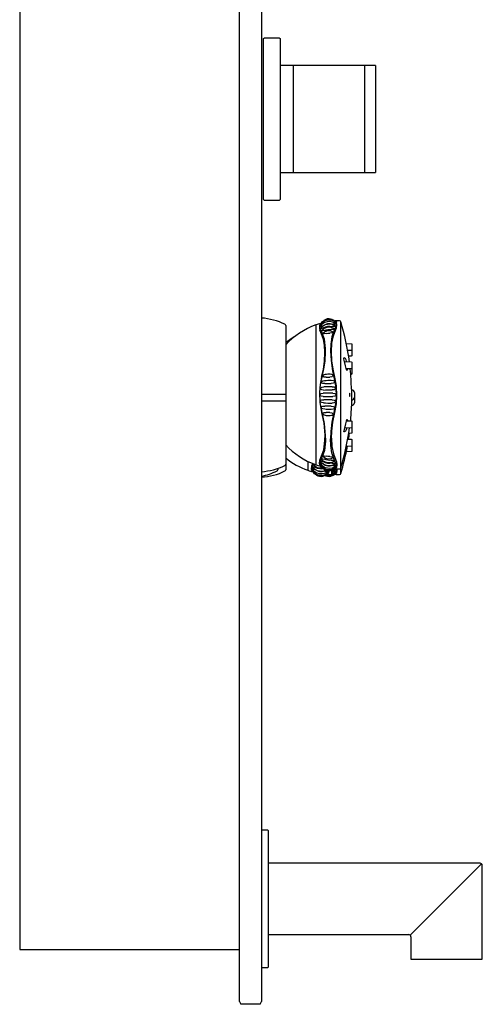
# Model space of a CAD drawing. Header units: millimetres. Extents: x 0 to 0.5, y -0.02 to 1.32.
# Tile 1 of 3: x 0 to 0.17, y -0.02 to 0.34. Entities that reach past the tile are written whole.
import ezdxf

# ---------------------------------------------------------------- set-up
doc = ezdxf.new("R2010")
doc.units = ezdxf.units.MM
doc.header["$LTSCALE"] = 0.6
doc.layers.add('BLOCKS', color=3, linetype='Continuous')

msp = doc.modelspace()

# ---------------------------------------------------------------- linework, layer by layer
at = {"layer": 'BLOCKS'}
for p, q in [((0.07999999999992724, -0.01499999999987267), (0.07999999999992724, 1.315000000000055)), ((0.08799999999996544, 1.315000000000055), (0.08799999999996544, -0.01499999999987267)), ((0, 1.300000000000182), (0, 0)), ((0.0887818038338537, 0.3317999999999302), (0.0889818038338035, 0.3320000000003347)), ((0.0887818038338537, 0.273200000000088), (0.0887818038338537, 0.3317999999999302)), ((0.09458180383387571, 0.3320000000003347), (0.0889818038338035, 0.3320000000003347)), ((0.09458180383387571, 0.3320000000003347), (0.0947818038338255, 0.3317999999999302)), ((0.0947818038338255, 0.3317999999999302), (0.0947818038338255, 0.3017451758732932)), ((0.09952058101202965, 0.3220000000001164), (0.0947818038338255, 0.3220000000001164)), ((0.09952058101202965, 0.3200999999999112), (0.09939356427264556, 0.3200999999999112)), ((0.1255205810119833, 0.3220000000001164), (0.09952058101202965, 0.3220000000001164)), ((0.09952058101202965, 0.3220000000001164), (0.09952058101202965, 0.2830000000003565)), ((0.1295205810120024, 0.3220000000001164), (0.1255205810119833, 0.3220000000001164)), ((0.1255205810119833, 0.3220000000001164), (0.1255205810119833, 0.2830000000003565)), ((0.1295205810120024, 0.3220000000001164), (0.1295205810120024, 0.2830000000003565)), ((0.0947818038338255, 0.3017451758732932), (0.0947818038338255, 0.273200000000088)), ((0.0947818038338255, 0.2830000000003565), (0.09952058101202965, 0.2830000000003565)), ((0.09952058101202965, 0.2830000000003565), (0.1255205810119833, 0.2830000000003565)), ((0.1255205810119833, 0.2830000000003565), (0.1295205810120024, 0.2830000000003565)), ((0.0887818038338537, 0.273200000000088), (0.0889818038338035, 0.2730000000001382)), ((0.0889818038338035, 0.2730000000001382), (0.09458180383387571, 0.2730000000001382)), ((0.09458180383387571, 0.2730000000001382), (0.0947818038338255, 0.273200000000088)), ((0.09686414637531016, 0.2272757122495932), (0.09686414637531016, 0.1767646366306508)), ((0.1078089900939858, 0.2274760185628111), (0.1078089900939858, 0.2020201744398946)), ((0.1150224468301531, 0.2267360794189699), (0.114403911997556, 0.2252276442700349)), ((0.1146898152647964, 0.2248719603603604), (0.1153001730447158, 0.2264528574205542)), ((0.1147403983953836, 0.2289727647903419), (0.1150224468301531, 0.2287644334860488)), ((0.1169171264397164, 0.1733595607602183), (0.1169171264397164, 0.2286606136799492)), ((0.1188979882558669, 0.2207890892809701), (0.1207777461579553, 0.2206459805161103)), ((0.1206527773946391, 0.2181388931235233), (0.1193981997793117, 0.2181685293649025)), ((0.1206527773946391, 0.2161187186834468), (0.1197322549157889, 0.2161404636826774)), ((0.1182189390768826, 0.2141559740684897), (0.1207539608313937, 0.2140113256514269)), ((0.1187880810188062, 0.2146743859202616), (0.1187879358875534, 0.2146742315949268)), ((0.114403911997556, 0.2084820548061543), (0.1150224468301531, 0.2053021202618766)), ((0.1153001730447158, 0.2053040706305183), (0.1146898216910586, 0.2084858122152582)), ((0.1206766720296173, 0.211502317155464), (0.1188570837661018, 0.2115106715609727)), ((0.1206766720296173, 0.2094821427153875), (0.1205094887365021, 0.2094829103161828)), ((0.1078089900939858, 0.2020201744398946), (0.1078089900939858, 0.1765643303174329)), ((0.120786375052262, 0.2040723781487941), (0.120786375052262, 0.2020201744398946)), ((0.120786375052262, 0.2020201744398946), (0.120786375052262, 0.1999679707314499)), ((0.1207863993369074, 0.2040701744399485), (0.1207863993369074, 0.1999701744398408)), ((0.1219402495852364, 0.2029201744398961), (0.1219402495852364, 0.2011201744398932)), ((0.1219402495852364, 0.2009000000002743), (0.1219402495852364, 0.1991000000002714)), ((0.1150224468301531, 0.1987382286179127), (0.114403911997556, 0.1955582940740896)), ((0.1146898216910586, 0.1955545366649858), (0.1153001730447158, 0.198736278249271)), ((0.120786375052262, 0.2001429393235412), (0.120786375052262, 0.1979477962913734)), ((0.1207863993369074, 0.1999701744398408), (0.1207863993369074, 0.197950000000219)), ((0.1188570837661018, 0.1925296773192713), (0.1206766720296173, 0.19253803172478)), ((0.1207539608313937, 0.1900290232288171), (0.1182189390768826, 0.1898843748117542)), ((0.1187880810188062, 0.1893659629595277), (0.1187879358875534, 0.1893661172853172)), ((0.1207539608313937, 0.1880088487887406), (0.1197400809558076, 0.1879509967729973)), ((0.1131835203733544, 0.1860591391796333), (0.1131835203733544, 0.1859642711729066)), ((0.1193981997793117, 0.1858718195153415), (0.1206527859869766, 0.1859014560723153)), ((0.09686414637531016, 0.1767646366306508), (0.09686414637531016, 0.1747444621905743)), ((0.1049057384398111, 0.1777856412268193), (0.1049057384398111, 0.1745441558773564)), ((0.1150224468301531, 0.1773042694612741), (0.114403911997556, 0.1788127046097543)), ((0.1146898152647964, 0.1791683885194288), (0.1153001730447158, 0.1775874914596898)), ((0.09396089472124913, 0.1752422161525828), (0.09396089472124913, 0.1747444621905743)), ((0.1110912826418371, 0.1742478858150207), (0.1110913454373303, 0.1742478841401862)), ((0.1115558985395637, 0.1728396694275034), (0.1115153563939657, 0.1728506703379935)), ((0.1115558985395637, 0.1728396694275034), (0.1121191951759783, 0.1732557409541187)), ((0.1125511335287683, 0.1742280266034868), (0.1123969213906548, 0.1735377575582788)), ((0.1135277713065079, 0.1743049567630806), (0.1135277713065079, 0.1730026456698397)), ((0.1140138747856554, 0.1733595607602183), (0.1140138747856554, 0.1746428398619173)), ((0.1146225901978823, 0.1749805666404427), (0.1150224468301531, 0.1752759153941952)), ((0.09030695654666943, 0.04341161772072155), (0.08799999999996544, 0.04341161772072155)), ((0.09040695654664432, 0.04331161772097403), (0.09030695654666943, 0.04341161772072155)), ((0.09040695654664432, 0.04331161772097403), (0.09040695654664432, 0.01841161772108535)), ((0.1676067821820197, 0.03141161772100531), (0.09040695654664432, 0.03141161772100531)), ((0.1681726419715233, 0.03117730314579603), (0.1421746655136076, 0.00517527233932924)), ((0.1684069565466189, -0.003588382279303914), (0.1684069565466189, 0.03061144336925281)), ((0.09040695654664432, 0.01841161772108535), (0.09040695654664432, -0.006488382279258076)), ((0.09040695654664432, 0.005411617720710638), (0.1416067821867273, 0.005411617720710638)), ((0.1424069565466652, 0.004611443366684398), (0.1424069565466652, -0.003588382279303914)), ((0, 0), (0.07999999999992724, 0)), ((0.08799999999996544, -0.0065883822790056), (0.09030695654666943, -0.0065883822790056)), ((0.09040695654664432, -0.006488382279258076), (0.09030695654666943, -0.0065883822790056)), ((0.1424069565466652, -0.003588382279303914), (0.1684069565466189, -0.003588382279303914)), ((0.07999999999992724, -0.01899999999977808), (0.07999999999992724, -0.01499999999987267)), ((0.08799999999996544, -0.01499999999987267), (0.08799999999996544, -0.01899999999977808)), ((0.07999999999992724, -0.01899999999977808), (0.08049999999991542, -0.01999999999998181)), ((0.08749999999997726, -0.01999999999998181), (0.08049999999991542, -0.01999999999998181)), ((0.08749999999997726, -0.01999999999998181), (0.08799999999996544, -0.01899999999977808))]:
    msp.add_line(p, q, dxfattribs=at)
at = {"layer": 'BLOCKS', "flags": 128}
for points in [[(0.1099767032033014, 0.2283888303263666), (0.1102614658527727, 0.2287334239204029), (0.1107978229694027, 0.2291623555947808), (0.1114109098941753, 0.2294736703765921), (0.1120747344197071, 0.2296552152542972), (0.1127619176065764, 0.2296980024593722), (0.1134435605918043, 0.2296018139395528), (0.1140910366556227, 0.229369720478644), (0.1147403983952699, 0.2289727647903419)], [(0.1108942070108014, 0.2292112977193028), (0.1111078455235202, 0.2293916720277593), (0.1115806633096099, 0.229641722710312), (0.1120958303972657, 0.229786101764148), (0.1126300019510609, 0.2298168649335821), (0.1131585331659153, 0.2297339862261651), (0.1136573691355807, 0.2295403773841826), (0.1137074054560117, 0.2295072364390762)], [(0.1101176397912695, 0.2245337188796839), (0.1094442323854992, 0.2260196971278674), (0.1093069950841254, 0.2272709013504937), (0.1095623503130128, 0.2279858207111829), (0.1099767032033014, 0.2283888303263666)], [(0.1104178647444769, 0.2272001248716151), (0.1097650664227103, 0.2270100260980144), (0.1094808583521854, 0.2269553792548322), (0.1093732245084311, 0.2269579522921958), (0.1093463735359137, 0.226971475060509), (0.1093374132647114, 0.2269933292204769), (0.1093421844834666, 0.227008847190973), (0.1098308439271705, 0.2276350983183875), (0.1104736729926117, 0.228164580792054), (0.1112209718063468, 0.2285482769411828), (0.112037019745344, 0.2287694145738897), (0.1128834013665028, 0.2288155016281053), (0.113719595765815, 0.2286867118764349), (0.1145060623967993, 0.2283879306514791), (0.1151767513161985, 0.2279520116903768)], [(0.1106577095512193, 0.2264072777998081), (0.1099602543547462, 0.2262285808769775), (0.1096513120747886, 0.2261867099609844), (0.1095304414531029, 0.2262013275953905), (0.1095004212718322, 0.2262221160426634), (0.1094905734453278, 0.2262521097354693), (0.1094995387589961, 0.2262848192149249), (0.1099780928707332, 0.2268381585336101), (0.1105914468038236, 0.2273038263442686), (0.111295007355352, 0.2276417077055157), (0.1120576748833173, 0.2278382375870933), (0.1128469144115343, 0.2278835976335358), (0.1136283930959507, 0.2277778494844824), (0.1143682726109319, 0.2275246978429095), (0.114997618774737, 0.227156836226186)], [(0.1099525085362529, 0.2277353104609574), (0.1096513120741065, 0.2276608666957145), (0.109530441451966, 0.2276478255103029), (0.1095004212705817, 0.2276543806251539), (0.1094905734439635, 0.2276698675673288), (0.1094929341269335, 0.2276752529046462)], [(0.1094929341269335, 0.2276752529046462), (0.1099691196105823, 0.2282573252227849), (0.1105837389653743, 0.2287503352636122), (0.1112893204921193, 0.2291080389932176), (0.1120548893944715, 0.2293160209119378), (0.1128477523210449, 0.2293636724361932), (0.1136332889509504, 0.2292508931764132), (0.1143775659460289, 0.2289814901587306), (0.1151437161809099, 0.2285082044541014)], [(0.1110459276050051, 0.2254544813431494), (0.1103274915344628, 0.2253064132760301), (0.1100089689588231, 0.2252892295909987), (0.1098844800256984, 0.2253211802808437), (0.1098533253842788, 0.2253501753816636), (0.1098427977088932, 0.2253880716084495), (0.1098540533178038, 0.2254377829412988), (0.1107171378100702, 0.2262261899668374), (0.1119226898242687, 0.226697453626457), (0.1126069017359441, 0.2267650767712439), (0.1133118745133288, 0.2267022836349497), (0.1140049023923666, 0.2265003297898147), (0.114611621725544, 0.2261766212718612)], [(0.1100604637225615, 0.2284989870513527), (0.1100428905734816, 0.2284871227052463), (0.1100108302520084, 0.2284596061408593), (0.1099832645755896, 0.2284274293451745), (0.1099607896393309, 0.228391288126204), (0.1099481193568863, 0.2283634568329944)], [(0.1104178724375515, 0.2272001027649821), (0.1112090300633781, 0.2277072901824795), (0.1121212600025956, 0.2279796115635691), (0.1130737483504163, 0.2280048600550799), (0.1139947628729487, 0.2277722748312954)], [(0.110657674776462, 0.2264073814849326), (0.1113598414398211, 0.2267911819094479), (0.112139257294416, 0.227002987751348), (0.1129516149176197, 0.2270363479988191), (0.1137480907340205, 0.2268841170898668)], [(0.114611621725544, 0.2261766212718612), (0.1146400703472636, 0.2261425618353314), (0.1146515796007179, 0.2260999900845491), (0.114640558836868, 0.2260578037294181), (0.1146069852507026, 0.2260182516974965), (0.114472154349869, 0.2259464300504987), (0.1141264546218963, 0.2258645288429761), (0.1133574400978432, 0.2257946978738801)], [(0.114997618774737, 0.227156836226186), (0.1150129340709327, 0.2271410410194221), (0.115023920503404, 0.2271058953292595), (0.1150125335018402, 0.227071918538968), (0.1149788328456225, 0.2270407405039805), (0.1148444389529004, 0.2269861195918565), (0.1145046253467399, 0.2269280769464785), (0.1137480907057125, 0.2268841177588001)], [(0.1151767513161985, 0.2279520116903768), (0.1151857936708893, 0.2279274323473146), (0.1151757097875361, 0.2279018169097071), (0.1151456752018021, 0.2278786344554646), (0.1150257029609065, 0.227839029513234), (0.1147096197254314, 0.2277980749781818), (0.1139947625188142, 0.2277722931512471)], [(0.1150224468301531, 0.2287644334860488), (0.1150770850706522, 0.2287571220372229), (0.115129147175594, 0.2287399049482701), (0.1151768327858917, 0.2287133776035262), (0.1152184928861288, 0.2286784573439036), (0.1152526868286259, 0.2286363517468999), (0.1152782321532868, 0.2285885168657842), (0.1152942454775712, 0.2285366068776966), (0.1153001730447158, 0.2284824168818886)], [(0.1150224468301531, 0.2287644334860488), (0.1151422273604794, 0.2285191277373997), (0.1152343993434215, 0.2278428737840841), (0.1150930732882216, 0.2269794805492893), (0.1150224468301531, 0.2267360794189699)], [(0.1153001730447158, 0.2264528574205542), (0.1155066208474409, 0.2275583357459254), (0.1153001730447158, 0.2284824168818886)], [(0.1099281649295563, 0.224079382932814), (0.1092838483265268, 0.2255860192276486)], [(0.1099281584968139, 0.2084858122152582), (0.1105610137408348, 0.2114296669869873), (0.1109343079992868, 0.2141968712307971), (0.1111047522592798, 0.2176000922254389), (0.1109911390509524, 0.2199698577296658), (0.1106371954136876, 0.2221421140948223), (0.1099281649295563, 0.224079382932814)], [(0.1113378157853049, 0.2178514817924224), (0.1113195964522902, 0.2188602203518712), (0.1109223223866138, 0.2223333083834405), (0.1101176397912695, 0.2245337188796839)], [(0.1115456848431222, 0.2243236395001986), (0.110842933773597, 0.2242223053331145), (0.1106710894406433, 0.2242224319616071), (0.1105364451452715, 0.2242429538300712), (0.1104246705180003, 0.2242968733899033), (0.1103967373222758, 0.2243346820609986), (0.1103873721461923, 0.2243798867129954), (0.110400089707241, 0.2244490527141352), (0.1109784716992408, 0.2250046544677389), (0.1118522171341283, 0.2253845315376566), (0.1123821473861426, 0.2254581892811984), (0.1129497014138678, 0.225426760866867), (0.11352364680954, 0.2252733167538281), (0.1140068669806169, 0.2250163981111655)], [(0.1110459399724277, 0.2254544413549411), (0.1115798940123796, 0.2257019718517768), (0.1121612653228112, 0.2258437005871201), (0.1127613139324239, 0.2258756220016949), (0.1133574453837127, 0.2257946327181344)], [(0.1115457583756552, 0.2243233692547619), (0.1121846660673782, 0.2245137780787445), (0.1128638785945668, 0.2245062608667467)], [(0.1140068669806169, 0.2250163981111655), (0.1140430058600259, 0.2249917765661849), (0.114072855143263, 0.2249464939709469), (0.114082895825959, 0.2248982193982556), (0.1140731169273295, 0.2248494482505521), (0.114043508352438, 0.2248027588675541), (0.11392481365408, 0.2247152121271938), (0.1137817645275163, 0.2246550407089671), (0.1135999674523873, 0.2246051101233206), (0.1128638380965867, 0.2245065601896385), (0.1128638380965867, 0.2245065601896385)], [(0.114403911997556, 0.2252276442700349), (0.1136743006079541, 0.2231181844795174), (0.1132769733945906, 0.2205113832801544), (0.1131815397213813, 0.2180244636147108), (0.1133407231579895, 0.2145481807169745), (0.1138837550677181, 0.210761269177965), (0.114403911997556, 0.2084820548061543)], [(0.1135090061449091, 0.2177713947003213), (0.1136625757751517, 0.2208005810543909), (0.1141829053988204, 0.2234989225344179), (0.1146898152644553, 0.2248719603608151)], [(0.1209070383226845, 0.2190121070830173), (0.1208923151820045, 0.2187562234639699), (0.1208738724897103, 0.2184824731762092), (0.1208591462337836, 0.2183256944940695), (0.1208548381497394, 0.2183012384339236), (0.1208499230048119, 0.2182823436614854), (0.1208400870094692, 0.2182564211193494), (0.120817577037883, 0.2182186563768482), (0.1207771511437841, 0.2181784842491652), (0.1207175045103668, 0.2181480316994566), (0.1206457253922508, 0.2181391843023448)], [(0.1207725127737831, 0.2206463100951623), (0.1208438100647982, 0.2206293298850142), (0.1208937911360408, 0.2205975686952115), (0.1209267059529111, 0.2205610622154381), (0.1209465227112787, 0.2205256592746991), (0.1209562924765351, 0.2204978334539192), (0.12095718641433, 0.2204938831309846)], [(0.12095718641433, 0.2204938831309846), (0.1209603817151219, 0.2204797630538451), (0.1209625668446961, 0.2204650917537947), (0.1209641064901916, 0.2204473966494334), (0.1209652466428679, 0.2203997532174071), (0.1209611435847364, 0.2201938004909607), (0.1209503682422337, 0.2198979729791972), (0.1209333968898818, 0.219516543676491), (0.1209130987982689, 0.2191174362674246), (0.1209070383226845, 0.2190121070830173)], [(0.1101176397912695, 0.2084796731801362), (0.110147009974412, 0.2085928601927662), (0.1107670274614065, 0.211453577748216), (0.1111574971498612, 0.2143005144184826), (0.1113378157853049, 0.2178514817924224)], [(0.1146898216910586, 0.2084858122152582), (0.1141865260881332, 0.2107220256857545), (0.1136707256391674, 0.2143328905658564), (0.1135089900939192, 0.21780603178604)], [(0.1188262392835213, 0.2147938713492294), (0.1185703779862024, 0.2152566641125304), (0.118119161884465, 0.2155447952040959), (0.118014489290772, 0.2154761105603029), (0.1179966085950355, 0.2154258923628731), (0.1179932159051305, 0.2153902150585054), (0.1179930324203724, 0.2153791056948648)], [(0.1188262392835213, 0.2115962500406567), (0.1185703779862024, 0.2125627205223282), (0.118119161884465, 0.2146083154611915), (0.118014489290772, 0.2151808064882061), (0.1179966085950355, 0.2153154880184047), (0.1179932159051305, 0.2153671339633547), (0.1179930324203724, 0.2153791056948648)], [(0.1209070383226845, 0.2169919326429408), (0.1208923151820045, 0.2167360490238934), (0.1208738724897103, 0.2164622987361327), (0.1208591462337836, 0.2163055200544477), (0.1208548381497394, 0.2162810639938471), (0.1208499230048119, 0.2162621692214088), (0.1208400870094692, 0.2162362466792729), (0.120817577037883, 0.2161984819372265), (0.1207771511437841, 0.2161583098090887), (0.1207175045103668, 0.2161278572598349), (0.1206457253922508, 0.216119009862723)], [(0.1208808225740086, 0.2185856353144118), (0.1208937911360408, 0.218577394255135), (0.1209267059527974, 0.2185408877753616), (0.1209465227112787, 0.2185054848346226), (0.1209562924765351, 0.2184776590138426), (0.12095718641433, 0.2184737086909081)], [(0.12095718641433, 0.2184737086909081), (0.1209603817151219, 0.2184595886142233), (0.1209625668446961, 0.2184449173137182), (0.1209641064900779, 0.2184272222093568), (0.1209652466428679, 0.2183795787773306), (0.1209611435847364, 0.2181736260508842), (0.1209503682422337, 0.2178777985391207), (0.1209333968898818, 0.2174963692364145), (0.1209130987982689, 0.2170972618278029), (0.1209070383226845, 0.2169919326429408)], [(0.1190303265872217, 0.2141096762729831), (0.1189780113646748, 0.2143441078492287), (0.1188262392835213, 0.2147938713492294)], [(0.1209639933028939, 0.2132223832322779), (0.1209638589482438, 0.2131688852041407), (0.120955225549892, 0.212770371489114), (0.1209400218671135, 0.2123718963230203), (0.1209203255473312, 0.2120267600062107), (0.120898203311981, 0.2117781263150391), (0.1208846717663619, 0.2116904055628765), (0.1208711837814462, 0.2116416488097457), (0.1208531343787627, 0.2116033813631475), (0.1208235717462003, 0.2115645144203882), (0.1207720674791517, 0.2115257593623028), (0.1207027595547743, 0.211503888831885), (0.1206764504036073, 0.2115055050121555)], [(0.1207532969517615, 0.2140086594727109), (0.1207728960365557, 0.214009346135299), (0.1208405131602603, 0.2139862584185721), (0.1208858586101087, 0.213952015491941), (0.1209148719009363, 0.2139154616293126), (0.1209313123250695, 0.213883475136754), (0.120940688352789, 0.2138562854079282), (0.1209478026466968, 0.2138245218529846), (0.1209567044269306, 0.2137439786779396), (0.1209646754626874, 0.2134940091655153), (0.1209639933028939, 0.2132223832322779)], [(0.1209092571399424, 0.2119023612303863), (0.1209148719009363, 0.2118952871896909), (0.1209313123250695, 0.2118633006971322), (0.120940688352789, 0.2118361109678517), (0.1209478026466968, 0.2118043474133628), (0.1209567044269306, 0.2117238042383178), (0.1209646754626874, 0.2114738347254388), (0.1209639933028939, 0.2112022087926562)], [(0.1099281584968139, 0.2084858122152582), (0.1093863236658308, 0.2058021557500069), (0.1091282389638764, 0.2030190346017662), (0.1092520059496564, 0.199300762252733), (0.1099281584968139, 0.1955545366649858)], [(0.1101176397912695, 0.1955606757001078), (0.1094442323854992, 0.1991955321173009), (0.1093069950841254, 0.2030179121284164), (0.1095623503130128, 0.2057565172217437), (0.1101176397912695, 0.2084796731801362)], [(0.1115456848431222, 0.2084335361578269), (0.110842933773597, 0.208473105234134), (0.1106710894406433, 0.2085343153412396), (0.1105364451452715, 0.2086204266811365), (0.1104246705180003, 0.2087586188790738), (0.1103967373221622, 0.2088364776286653), (0.1103873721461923, 0.208920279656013), (0.1103965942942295, 0.209005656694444), (0.1104244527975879, 0.2090881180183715), (0.1105362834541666, 0.2092443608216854), (0.110671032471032, 0.2093515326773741), (0.1108428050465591, 0.2094384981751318), (0.110865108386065, 0.2094426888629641)], [(0.1108649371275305, 0.2094438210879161), (0.1109054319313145, 0.2094583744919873), (0.1112729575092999, 0.2095445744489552), (0.1116940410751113, 0.2096069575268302), (0.1121468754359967, 0.2096432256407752), (0.1126133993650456, 0.2096519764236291), (0.1130751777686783, 0.2096333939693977), (0.1135537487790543, 0.2095835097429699), (0.1137806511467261, 0.2094932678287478), (0.1139238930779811, 0.2093967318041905), (0.1140430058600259, 0.2092482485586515), (0.1140728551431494, 0.209166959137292), (0.114082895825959, 0.2090810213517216), (0.1140731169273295, 0.20899483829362), (0.114043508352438, 0.2089130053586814), (0.11392481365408, 0.2087622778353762), (0.1137817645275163, 0.2086625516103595), (0.1135999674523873, 0.2085852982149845), (0.1128638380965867, 0.208486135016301), (0.1128638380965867, 0.208486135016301)], [(0.1115457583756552, 0.20843345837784), (0.1121846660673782, 0.2084882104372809), (0.1128638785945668, 0.2084860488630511)], [(0.1191060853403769, 0.2110061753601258), (0.1189780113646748, 0.2111751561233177), (0.1188262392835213, 0.2115962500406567)], [(0.1191060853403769, 0.2110061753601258), (0.1192087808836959, 0.2110429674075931), (0.1192927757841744, 0.2113227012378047)], [(0.1192927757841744, 0.2113227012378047), (0.119304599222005, 0.2114143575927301), (0.1193098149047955, 0.2115085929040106)], [(0.1209639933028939, 0.2112022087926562), (0.1209638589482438, 0.2111487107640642), (0.120955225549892, 0.2107501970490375), (0.1209400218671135, 0.2103517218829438), (0.1209203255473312, 0.2100065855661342), (0.120898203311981, 0.2097579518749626), (0.1208846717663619, 0.2096702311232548), (0.1208711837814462, 0.2096214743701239), (0.1208531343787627, 0.2095832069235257), (0.1208235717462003, 0.2095443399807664), (0.1207720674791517, 0.2095055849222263), (0.1207027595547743, 0.2094837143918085), (0.1206764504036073, 0.209485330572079)], [(0.1106577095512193, 0.203769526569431), (0.1099602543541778, 0.2038442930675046), (0.1096513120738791, 0.2040032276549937), (0.1095304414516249, 0.2041495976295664), (0.1095004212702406, 0.2042301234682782), (0.1094905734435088, 0.2043156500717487), (0.1095008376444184, 0.2044016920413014), (0.109531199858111, 0.2044841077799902), (0.1096525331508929, 0.2046382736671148), (0.1099611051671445, 0.204816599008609), (0.1106583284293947, 0.2049320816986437)], [(0.1110459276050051, 0.2061060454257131), (0.1103274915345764, 0.206158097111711), (0.1100089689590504, 0.2063062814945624), (0.1098844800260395, 0.2064491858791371), (0.1098533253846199, 0.2065293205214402), (0.1098427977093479, 0.2066153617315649), (0.1098529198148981, 0.2067028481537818), (0.1098837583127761, 0.2067870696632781), (0.1100078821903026, 0.2069458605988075), (0.1103269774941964, 0.2071326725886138), (0.1104559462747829, 0.2071555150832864)], [(0.1104534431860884, 0.2071711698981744), (0.1104945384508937, 0.2071807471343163), (0.1109828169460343, 0.207256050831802), (0.1115375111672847, 0.2073109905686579), (0.1121327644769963, 0.2073431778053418), (0.1127467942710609, 0.2073513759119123), (0.1133571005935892, 0.2073356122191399), (0.1133716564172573, 0.2073346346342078)], [(0.1137479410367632, 0.2049889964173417), (0.1129514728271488, 0.2050071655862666), (0.1121386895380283, 0.2050031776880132), (0.1113595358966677, 0.2049778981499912), (0.1106583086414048, 0.2049320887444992)], [(0.1110459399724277, 0.2061060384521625), (0.1115798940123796, 0.2061491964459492), (0.1121612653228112, 0.2061739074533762), (0.1127613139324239, 0.206179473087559), (0.1133574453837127, 0.2061653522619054)], [(0.1133716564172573, 0.2073346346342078), (0.1141250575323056, 0.2072544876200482), (0.1144704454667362, 0.2070845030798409), (0.1146060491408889, 0.2069300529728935), (0.1146400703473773, 0.2068458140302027), (0.1146515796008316, 0.2067569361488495), (0.1146405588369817, 0.206668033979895), (0.1146069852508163, 0.2065838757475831), (0.114472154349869, 0.2064296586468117), (0.1141264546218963, 0.2062584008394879), (0.1133574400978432, 0.2061653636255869)], [(0.1137479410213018, 0.2049889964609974), (0.1145048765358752, 0.204895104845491), (0.1148452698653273, 0.204721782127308), (0.1149795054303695, 0.2045668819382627), (0.1150129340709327, 0.2044829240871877), (0.115023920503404, 0.2043946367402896), (0.1150125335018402, 0.2043066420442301), (0.1149788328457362, 0.2042231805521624), (0.1148444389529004, 0.2040697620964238), (0.1145046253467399, 0.2038987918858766), (0.1137480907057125, 0.2038037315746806)], [(0.1150224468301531, 0.2053021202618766), (0.1151422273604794, 0.2041906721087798), (0.1152343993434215, 0.2017622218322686), (0.1150930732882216, 0.1993378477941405), (0.1150224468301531, 0.1987382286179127)], [(0.1153001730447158, 0.198736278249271), (0.1155066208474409, 0.20166968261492), (0.1153001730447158, 0.2053040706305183)], [(0.09686414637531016, 0.2021959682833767), (0.09556276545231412, 0.2022000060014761), (0.09452484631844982, 0.2022028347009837), (0.09346890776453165, 0.2022053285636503), (0.09239723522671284, 0.2022074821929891), (0.09131214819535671, 0.2022092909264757), (0.09021599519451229, 0.2022107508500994), (0.08911114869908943, 0.2022118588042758), (0.08799999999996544, 0.2022126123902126)], [(0.1104178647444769, 0.201438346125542), (0.109765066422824, 0.2015411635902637), (0.1094808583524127, 0.2017130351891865), (0.1093732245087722, 0.2018591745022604), (0.1093463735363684, 0.2019377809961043), (0.1093374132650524, 0.202020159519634), (0.1093463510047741, 0.202102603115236), (0.1093732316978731, 0.2021812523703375), (0.1094810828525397, 0.2023274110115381), (0.109766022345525, 0.2024993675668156), (0.1104184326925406, 0.2026020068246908)], [(0.1104178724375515, 0.2014383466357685), (0.1112090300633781, 0.2014266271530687), (0.1121212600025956, 0.2014203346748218), (0.1130737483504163, 0.2014197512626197), (0.1139947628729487, 0.2014251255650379)], [(0.1139945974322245, 0.2026152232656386), (0.1130734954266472, 0.2026205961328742), (0.1121204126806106, 0.2026200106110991), (0.1112092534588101, 0.2026137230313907), (0.1104184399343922, 0.2026020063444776)], [(0.110657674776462, 0.2037695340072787), (0.1113598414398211, 0.2037970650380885), (0.112139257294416, 0.2038122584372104), (0.1129516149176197, 0.2038146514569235), (0.1137480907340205, 0.2038037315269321)], [(0.1139945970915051, 0.2026152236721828), (0.1147099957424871, 0.2025133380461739), (0.1150260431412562, 0.2023366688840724), (0.1151459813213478, 0.2021860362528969), (0.1151758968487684, 0.2021048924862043), (0.1151857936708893, 0.2020198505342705), (0.1151757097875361, 0.2019349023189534), (0.1151456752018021, 0.2018538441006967), (0.1150257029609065, 0.2017033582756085), (0.1147096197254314, 0.2015267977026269), (0.1139947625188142, 0.2014251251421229)], [(0.1200996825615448, 0.2024765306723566), (0.1200848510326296, 0.2022983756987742), (0.1200778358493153, 0.2020886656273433), (0.1200794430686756, 0.2018719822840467), (0.1200894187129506, 0.2016723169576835), (0.1201066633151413, 0.2015111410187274), (0.1201293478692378, 0.2014062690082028), (0.1201550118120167, 0.2013701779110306), (0.120180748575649, 0.2014080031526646), (0.1202035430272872, 0.2015159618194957), (0.1202207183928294, 0.2016813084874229), (0.1202303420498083, 0.2018843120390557), (0.1202314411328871, 0.2021015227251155), (0.1202240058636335, 0.2023089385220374), (0.1202088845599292, 0.202484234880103), (0.1201876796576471, 0.2026082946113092), (0.1201626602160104, 0.2026667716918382), (0.1201366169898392, 0.2026520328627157), (0.120112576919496, 0.2025649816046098), (0.1200996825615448, 0.2024765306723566)], [(0.08799999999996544, 0.1998075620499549), (0.08911114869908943, 0.1998083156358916), (0.09021599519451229, 0.199809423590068), (0.09131214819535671, 0.1998108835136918), (0.09239723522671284, 0.1998126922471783), (0.09346890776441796, 0.1998148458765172), (0.09452484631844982, 0.1998173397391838), (0.09556276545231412, 0.1998201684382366), (0.09686414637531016, 0.1998242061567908)], [(0.1106577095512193, 0.1991082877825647), (0.1099602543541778, 0.1992239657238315), (0.1096513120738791, 0.1994033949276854), (0.1095304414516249, 0.1995581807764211), (0.1095004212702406, 0.1996408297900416), (0.1094905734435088, 0.1997270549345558), (0.1095008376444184, 0.1998123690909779), (0.109531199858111, 0.1998926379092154), (0.1096525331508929, 0.2000383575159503), (0.1099611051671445, 0.2001962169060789), (0.1106583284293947, 0.200270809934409)], [(0.1110780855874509, 0.1967745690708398), (0.1103274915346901, 0.1969073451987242), (0.1100089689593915, 0.1970936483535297), (0.1098844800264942, 0.1972522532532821), (0.1098533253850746, 0.1973363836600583), (0.1098427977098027, 0.1974237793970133), (0.1098529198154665, 0.1975099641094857), (0.1098837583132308, 0.1975902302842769), (0.1100078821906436, 0.1977333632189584), (0.1103269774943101, 0.1978819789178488), (0.1110465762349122, 0.197934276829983)], [(0.110657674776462, 0.1991082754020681), (0.1113598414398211, 0.1990624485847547), (0.112139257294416, 0.1990371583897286), (0.1129516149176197, 0.1990331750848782), (0.1137480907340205, 0.1990513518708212)], [(0.1137479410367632, 0.2002366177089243), (0.1129514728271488, 0.2002257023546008), (0.112138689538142, 0.2002280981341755), (0.1113595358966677, 0.2002432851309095), (0.1106583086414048, 0.200270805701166)], [(0.1133573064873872, 0.1978749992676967), (0.1127612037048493, 0.197860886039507), (0.1121608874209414, 0.1978664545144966), (0.1115804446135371, 0.1978911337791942), (0.1110465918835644, 0.1979342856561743)], [(0.1133573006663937, 0.1978749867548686), (0.1141250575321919, 0.1977822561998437), (0.1144704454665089, 0.1976121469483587), (0.1146060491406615, 0.1974584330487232), (0.11464007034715, 0.1973744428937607), (0.1146515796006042, 0.1972856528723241), (0.1146405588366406, 0.1971966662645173), (0.1146069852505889, 0.1971122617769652), (0.1144721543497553, 0.196957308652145), (0.1141264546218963, 0.1967861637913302), (0.1133735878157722, 0.1967059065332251)], [(0.1137479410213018, 0.200236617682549), (0.1145048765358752, 0.2001414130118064), (0.1148452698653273, 0.199969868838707), (0.1149795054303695, 0.1998160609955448), (0.115012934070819, 0.1997324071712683), (0.1150239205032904, 0.1996442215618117), (0.1150125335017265, 0.199556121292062), (0.1149788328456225, 0.1994723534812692), (0.1148444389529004, 0.1993178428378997), (0.1145046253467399, 0.1991450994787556), (0.1137480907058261, 0.1990513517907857)], [(0.1099281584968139, 0.1955545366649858), (0.1107067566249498, 0.1917026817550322), (0.1110911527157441, 0.1873888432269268), (0.1111087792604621, 0.1863598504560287)], [(0.1113378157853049, 0.1861888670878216), (0.1113195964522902, 0.1872381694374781), (0.1109223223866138, 0.1916347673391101), (0.1101176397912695, 0.1955606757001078)], [(0.1108673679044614, 0.1945970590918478), (0.110842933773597, 0.1946016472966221), (0.1106710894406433, 0.1946885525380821), (0.1105364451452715, 0.194795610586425), (0.1104246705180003, 0.1949517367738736), (0.1103967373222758, 0.195034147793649), (0.1103873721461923, 0.1951194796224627), (0.1103965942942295, 0.1952033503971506), (0.1104244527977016, 0.1952812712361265), (0.1105362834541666, 0.1954195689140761), (0.110671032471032, 0.1955057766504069), (0.1108428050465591, 0.1955670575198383), (0.1115464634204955, 0.1956067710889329), (0.1115464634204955, 0.1956067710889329)], [(0.1135141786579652, 0.1944533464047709), (0.1135000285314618, 0.1944508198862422), (0.1130692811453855, 0.1944064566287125), (0.1126121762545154, 0.1943882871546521), (0.1121506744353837, 0.1943968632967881), (0.1117020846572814, 0.1944323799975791), (0.1112836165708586, 0.1944936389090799), (0.110916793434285, 0.1945785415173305), (0.1108672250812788, 0.1945961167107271)], [(0.1133735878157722, 0.1967059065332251), (0.1133514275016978, 0.1967044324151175), (0.1127457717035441, 0.1966889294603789), (0.1121366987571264, 0.1966969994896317), (0.1115456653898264, 0.1967286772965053), (0.1110780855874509, 0.1967745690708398)], [(0.1128637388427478, 0.1955543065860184), (0.1121850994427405, 0.1955521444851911), (0.1115465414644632, 0.1956068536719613)], [(0.1128636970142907, 0.1955542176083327), (0.113598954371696, 0.1954553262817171), (0.1137806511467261, 0.1953782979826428), (0.1139238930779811, 0.1952788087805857), (0.1140430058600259, 0.1951284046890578), (0.1140728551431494, 0.1950467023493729), (0.1140828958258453, 0.1949606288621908), (0.1140731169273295, 0.1948745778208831), (0.114043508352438, 0.194793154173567), (0.11392481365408, 0.1946443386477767), (0.1137817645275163, 0.1945475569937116), (0.1135999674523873, 0.1944750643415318), (0.1135127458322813, 0.1944670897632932)], [(0.114403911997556, 0.1955582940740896), (0.1136743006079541, 0.1921118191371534), (0.1132769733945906, 0.1887071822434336), (0.1131835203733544, 0.1860591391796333)], [(0.1135089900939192, 0.1862343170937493), (0.113599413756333, 0.1888324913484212), (0.1139684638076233, 0.1920765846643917), (0.1146898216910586, 0.1955545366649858)], [(0.1188262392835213, 0.1924440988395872), (0.1185703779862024, 0.1914776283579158), (0.118119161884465, 0.1894320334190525), (0.118014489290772, 0.1888595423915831), (0.1179966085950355, 0.1887248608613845), (0.1179932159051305, 0.1886732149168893), (0.1179930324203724, 0.1886612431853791)], [(0.1191060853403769, 0.1930341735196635), (0.1189780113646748, 0.1928651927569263), (0.1188262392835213, 0.1924440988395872)], [(0.1191060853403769, 0.1930341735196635), (0.1192087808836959, 0.1929973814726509), (0.1192927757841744, 0.1927176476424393)], [(0.1192927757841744, 0.1927176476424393), (0.119304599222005, 0.1926259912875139), (0.1193098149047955, 0.1925317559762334)], [(0.1206763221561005, 0.192535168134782), (0.1206977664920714, 0.1925370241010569), (0.1207660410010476, 0.1925176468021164), (0.1208129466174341, 0.1924860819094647), (0.1208437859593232, 0.192451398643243), (0.120861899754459, 0.1924206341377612), (0.1208728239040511, 0.1923941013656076), (0.1208818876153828, 0.1923624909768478), (0.1208961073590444, 0.1922789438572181), (0.1209192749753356, 0.1920284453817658), (0.1209383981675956, 0.1917024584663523), (0.1209521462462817, 0.1913553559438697)], [(0.1209521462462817, 0.1913553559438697), (0.1209541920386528, 0.1913037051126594), (0.1209633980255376, 0.1909056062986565), (0.120964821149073, 0.190561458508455), (0.1209578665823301, 0.1903141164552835), (0.1209494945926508, 0.1902262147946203), (0.1209405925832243, 0.1901837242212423), (0.1209218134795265, 0.1901368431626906), (0.1208930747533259, 0.1900959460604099), (0.120842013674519, 0.190054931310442), (0.1207728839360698, 0.1900310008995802), (0.1207532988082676, 0.1900316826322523)], [(0.1209090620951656, 0.1901186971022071), (0.1209192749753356, 0.1900082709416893), (0.1209383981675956, 0.1896822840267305), (0.1209521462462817, 0.1893351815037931)], [(0.1188262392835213, 0.1892464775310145), (0.1185703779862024, 0.1887836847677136), (0.118119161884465, 0.1884955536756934), (0.118014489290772, 0.1885642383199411), (0.1179966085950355, 0.1886144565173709), (0.1179932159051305, 0.1886501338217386), (0.1179930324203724, 0.1886612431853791)], [(0.1190309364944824, 0.1899307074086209), (0.1189780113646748, 0.1896962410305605), (0.1188262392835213, 0.1892464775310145)], [(0.1209521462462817, 0.1893351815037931), (0.1209541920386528, 0.1892835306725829), (0.1209633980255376, 0.18888543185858), (0.120964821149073, 0.1885412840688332), (0.1209578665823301, 0.188293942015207), (0.1209494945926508, 0.1882060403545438), (0.1209405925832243, 0.1881635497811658), (0.1209218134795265, 0.1881166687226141), (0.1208930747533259, 0.1880757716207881), (0.120842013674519, 0.1880347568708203), (0.1207728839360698, 0.1880108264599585), (0.1207532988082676, 0.1880115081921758)], [(0.1099281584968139, 0.1797691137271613), (0.1107067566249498, 0.181939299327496), (0.1110911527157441, 0.1853652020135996), (0.1111087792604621, 0.1863598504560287)], [(0.1113378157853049, 0.1861888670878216), (0.1113195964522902, 0.1851801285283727), (0.1109223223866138, 0.1817070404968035), (0.1101176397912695, 0.1795066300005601)], [(0.114403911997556, 0.1788127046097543), (0.1136743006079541, 0.1809221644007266), (0.1132769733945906, 0.1835289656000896), (0.1131835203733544, 0.1859642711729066)], [(0.1135090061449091, 0.1862689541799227), (0.1136625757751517, 0.1832397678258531), (0.1141829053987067, 0.1805414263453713), (0.1146898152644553, 0.1791683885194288)], [(0.1208464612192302, 0.1857679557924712), (0.1208510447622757, 0.185754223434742), (0.1208546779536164, 0.1857398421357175), (0.1208579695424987, 0.1857223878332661), (0.1208638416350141, 0.1856750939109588), (0.1209096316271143, 0.185101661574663), (0.1209547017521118, 0.1840324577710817), (0.1209635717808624, 0.1837582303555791), (0.1209645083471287, 0.1836007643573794), (0.1209626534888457, 0.1835760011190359), (0.1209596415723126, 0.1835567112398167), (0.1209524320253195, 0.1835299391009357), (0.120933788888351, 0.1834901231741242), (0.1208975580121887, 0.183446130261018), (0.1208412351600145, 0.183409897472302), (0.1207698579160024, 0.1833937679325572), (0.1188979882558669, 0.1832512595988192)], [(0.1208943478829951, 0.1834440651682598), (0.1209547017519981, 0.1820122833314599), (0.1209635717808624, 0.1817380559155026), (0.1209645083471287, 0.1815805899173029), (0.1209626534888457, 0.1815558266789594), (0.1209596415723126, 0.1815365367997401), (0.1209524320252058, 0.1815097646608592), (0.120933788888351, 0.1814699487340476), (0.1208975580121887, 0.1814259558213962), (0.1208412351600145, 0.1813897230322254), (0.1207698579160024, 0.1813735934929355), (0.1188979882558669, 0.1812310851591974)], [(0.120647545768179, 0.1859012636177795), (0.1207201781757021, 0.1858914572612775), (0.1207730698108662, 0.1858648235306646), (0.1208094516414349, 0.1858317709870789), (0.1208326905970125, 0.1857985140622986), (0.1208451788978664, 0.1857717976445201), (0.1208464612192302, 0.1857679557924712)], [(0.10952183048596, 0.1761717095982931), (0.1093863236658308, 0.1763046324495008), (0.1091282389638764, 0.1770299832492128), (0.1092520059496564, 0.1782429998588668), (0.1099281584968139, 0.1797691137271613)], [(0.1101176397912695, 0.1795066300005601), (0.1094442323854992, 0.1780206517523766), (0.1093069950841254, 0.1767694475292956), (0.1095623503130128, 0.1760545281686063), (0.109976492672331, 0.1756517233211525)], [(0.1104161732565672, 0.1795733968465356), (0.1103967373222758, 0.1796099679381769), (0.1103873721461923, 0.1796601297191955), (0.1103965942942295, 0.1797054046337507), (0.1104244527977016, 0.1797432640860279), (0.1105362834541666, 0.1797972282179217), (0.110671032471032, 0.1798177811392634), (0.1108428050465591, 0.1798179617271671), (0.1115464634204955, 0.1797165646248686)], [(0.114015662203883, 0.1790300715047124), (0.1133216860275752, 0.1786973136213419), (0.1123666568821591, 0.1785826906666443), (0.111839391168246, 0.1786590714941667), (0.1113109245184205, 0.1788464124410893), (0.1108178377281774, 0.1791543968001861), (0.1104161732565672, 0.1795733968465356)], [(0.1128637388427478, 0.1795341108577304), (0.1121850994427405, 0.1795265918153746), (0.1115465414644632, 0.179716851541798)], [(0.1128636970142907, 0.17953380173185), (0.113598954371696, 0.1794354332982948), (0.1137806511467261, 0.1793856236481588), (0.1139238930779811, 0.1793255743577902), (0.1140430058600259, 0.1792381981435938), (0.114072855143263, 0.1791915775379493), (0.114082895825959, 0.1791428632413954), (0.1140731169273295, 0.1790945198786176), (0.114043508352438, 0.1790491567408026), (0.114015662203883, 0.1790300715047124)], [(0.106616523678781, 0.1741535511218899), (0.1064830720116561, 0.174284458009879), (0.1062249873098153, 0.1750098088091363), (0.1063487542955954, 0.1762228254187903), (0.1066881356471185, 0.176988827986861)], [(0.1069428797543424, 0.1768873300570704), (0.1065409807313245, 0.1760004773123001), (0.1064037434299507, 0.1747492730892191), (0.106659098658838, 0.1740343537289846), (0.1070732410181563, 0.1736315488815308)], [(0.1066177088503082, 0.1757020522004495), (0.1065971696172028, 0.1757316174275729), (0.1065873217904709, 0.1757689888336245), (0.1065975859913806, 0.1757987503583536), (0.1066279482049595, 0.1758193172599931), (0.1067492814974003, 0.1758335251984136), (0.1070578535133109, 0.1757913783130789), (0.1077550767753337, 0.1756127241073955)], [(0.1069781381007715, 0.1765423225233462), (0.1069500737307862, 0.1765867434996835), (0.1069395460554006, 0.176631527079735), (0.1069496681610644, 0.1766696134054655), (0.1069805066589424, 0.1766987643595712), (0.1071046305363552, 0.1767309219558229), (0.1074237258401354, 0.1767137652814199)], [(0.1102321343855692, 0.1753426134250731), (0.1095176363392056, 0.175260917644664), (0.108829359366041, 0.1753653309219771), (0.1081398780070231, 0.1756147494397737), (0.1074934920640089, 0.1760211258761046), (0.1069440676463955, 0.176587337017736)], [(0.1076751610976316, 0.176661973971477), (0.1078089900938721, 0.1766344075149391)], [(0.1093424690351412, 0.1770306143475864), (0.1093374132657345, 0.1770470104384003), (0.1093463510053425, 0.1770688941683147), (0.1093732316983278, 0.1770824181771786), (0.109481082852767, 0.1770849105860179), (0.1097660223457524, 0.1770300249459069), (0.1104184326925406, 0.1768400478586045)], [(0.1151764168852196, 0.1760877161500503), (0.1145034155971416, 0.1756510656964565), (0.1137179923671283, 0.1753532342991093), (0.1128830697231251, 0.1752248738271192), (0.1120379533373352, 0.1752708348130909), (0.1112228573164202, 0.1754913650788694), (0.1104760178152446, 0.1758742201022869), (0.1098331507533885, 0.1764028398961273), (0.1093424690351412, 0.1770306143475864)], [(0.1094995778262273, 0.1777549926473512), (0.1094905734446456, 0.1777891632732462), (0.1095008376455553, 0.1778189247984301), (0.1095311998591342, 0.1778394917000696), (0.109652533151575, 0.1778536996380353), (0.1099611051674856, 0.1778115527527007), (0.1106583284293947, 0.177632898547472)], [(0.1094934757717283, 0.1763641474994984), (0.1094905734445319, 0.1763710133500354), (0.1095008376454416, 0.1763862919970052), (0.1095311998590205, 0.1763926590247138), (0.1096525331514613, 0.1763793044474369), (0.1099519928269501, 0.176305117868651)], [(0.1150169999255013, 0.1754535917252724), (0.1143756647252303, 0.17505793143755), (0.1136321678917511, 0.1747891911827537), (0.1128475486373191, 0.1746767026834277), (0.1120555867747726, 0.1747242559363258), (0.1112907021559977, 0.1749318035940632), (0.1105854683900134, 0.1752889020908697), (0.1099708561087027, 0.1757812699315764), (0.1094934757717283, 0.1763641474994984)], [(0.1149965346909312, 0.1768824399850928), (0.1143649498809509, 0.1765141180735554), (0.1136264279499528, 0.1762620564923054), (0.112846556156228, 0.1761567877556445), (0.1120589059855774, 0.1762019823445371), (0.1112974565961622, 0.1763977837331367), (0.1105945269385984, 0.1767346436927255), (0.1099812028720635, 0.1771992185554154), (0.1094995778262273, 0.1777549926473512)], [(0.1098634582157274, 0.1785908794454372), (0.1098533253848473, 0.17860691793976), (0.1098427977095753, 0.1786517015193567), (0.1098529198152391, 0.1786897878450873), (0.1098837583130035, 0.178718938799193), (0.1100078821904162, 0.1787510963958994), (0.1103269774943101, 0.1787339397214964), (0.1110465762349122, 0.1785857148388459)], [(0.1146139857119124, 0.1778665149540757), (0.1136722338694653, 0.1774241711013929), (0.1124208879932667, 0.1772810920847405), (0.111732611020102, 0.1773855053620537), (0.1110431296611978, 0.1776349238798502), (0.11039674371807, 0.1780413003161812), (0.1098634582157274, 0.1785908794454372)], [(0.1139945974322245, 0.1762680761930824), (0.1130734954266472, 0.1760355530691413), (0.1121204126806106, 0.176060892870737), (0.1112092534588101, 0.1763330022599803), (0.1104184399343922, 0.176840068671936)], [(0.1137479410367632, 0.1771562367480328), (0.1129514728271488, 0.1770040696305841), (0.112138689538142, 0.1770374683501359), (0.1113595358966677, 0.1772491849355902), (0.1106583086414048, 0.177632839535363)], [(0.1133573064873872, 0.1782457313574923), (0.1127612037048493, 0.178164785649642), (0.1121608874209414, 0.1781967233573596), (0.1115804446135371, 0.1783382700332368), (0.1110465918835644, 0.1785857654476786)], [(0.1133573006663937, 0.1782456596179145), (0.1141250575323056, 0.1781759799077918), (0.1144704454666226, 0.1780945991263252), (0.1146060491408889, 0.1780230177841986), (0.1146400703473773, 0.1779835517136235), (0.1146515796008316, 0.1779414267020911), (0.114640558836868, 0.1778988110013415), (0.1146139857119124, 0.1778665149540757)], [(0.1137479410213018, 0.1771562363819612), (0.1145048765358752, 0.1771122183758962), (0.1148452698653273, 0.177053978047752), (0.1149795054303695, 0.1769992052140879), (0.1150129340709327, 0.1769679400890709), (0.115023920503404, 0.1769338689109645), (0.1150125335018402, 0.1768987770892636), (0.1149965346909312, 0.1768824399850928)], [(0.1139945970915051, 0.176268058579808), (0.1147099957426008, 0.1762422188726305), (0.1150260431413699, 0.176201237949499), (0.1151459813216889, 0.1761615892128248), (0.1151758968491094, 0.1761383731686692), (0.1151857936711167, 0.1761127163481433), (0.1151764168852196, 0.1760877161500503)], [(0.1150224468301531, 0.1752759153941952), (0.1151422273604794, 0.1755212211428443), (0.1152343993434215, 0.1761974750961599), (0.1150930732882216, 0.1770608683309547), (0.1150224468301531, 0.1773042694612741)], [(0.1153001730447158, 0.1775874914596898), (0.1155066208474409, 0.1764820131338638), (0.1153001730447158, 0.1755579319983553)], [(0.1122731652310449, 0.1740675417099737), (0.1116001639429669, 0.17363089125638), (0.1108147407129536, 0.1733330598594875), (0.1099798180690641, 0.1732046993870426), (0.1091347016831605, 0.1732506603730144), (0.1083196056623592, 0.1734711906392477), (0.1075727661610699, 0.1738540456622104), (0.1069298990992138, 0.1743826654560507), (0.1064210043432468, 0.1750337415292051)], [(0.1064431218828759, 0.1749977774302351), (0.1064341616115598, 0.1750268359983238), (0.1064430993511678, 0.175048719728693), (0.1064699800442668, 0.1750622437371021), (0.106577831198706, 0.1750647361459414), (0.1068627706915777, 0.1750098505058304), (0.1075151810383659, 0.174819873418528)], [(0.1121137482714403, 0.1734334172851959), (0.1114724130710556, 0.1730377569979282), (0.1107289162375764, 0.1727690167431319), (0.109944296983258, 0.172656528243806), (0.1091523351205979, 0.172704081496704), (0.108387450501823, 0.1729116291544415), (0.1076822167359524, 0.1732687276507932), (0.1070676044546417, 0.1737610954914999), (0.1065704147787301, 0.1743681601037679)], [(0.111424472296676, 0.1744812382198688), (0.1107231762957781, 0.1742418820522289), (0.1099433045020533, 0.1741366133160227), (0.1091556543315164, 0.1741818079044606), (0.1083942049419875, 0.1743776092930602), (0.1076912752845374, 0.1747144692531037), (0.1070779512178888, 0.1751790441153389), (0.1065809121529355, 0.1757526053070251)], [(0.106596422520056, 0.1743293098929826), (0.1065873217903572, 0.1743508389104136), (0.1065975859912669, 0.1743661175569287), (0.1066279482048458, 0.1743724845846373), (0.1067492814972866, 0.1743591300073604), (0.1070487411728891, 0.1742849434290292)], [(0.1071572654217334, 0.1735211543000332), (0.1071396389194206, 0.1735330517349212), (0.1071075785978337, 0.173560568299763), (0.1070800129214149, 0.1735927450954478), (0.1070575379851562, 0.1736288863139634), (0.1070448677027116, 0.1736567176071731)], [(0.1117462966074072, 0.172991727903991), (0.1111866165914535, 0.1726498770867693), (0.1105396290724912, 0.1724182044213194), (0.1098585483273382, 0.1723221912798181), (0.1091719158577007, 0.1723649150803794), (0.1085085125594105, 0.1725461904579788), (0.1078956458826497, 0.172857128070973), (0.1073593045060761, 0.1732856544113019), (0.1070732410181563, 0.1736315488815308)], [(0.1110913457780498, 0.1742479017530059), (0.1101702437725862, 0.1740153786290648), (0.1092171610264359, 0.1740407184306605), (0.108306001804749, 0.1743128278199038), (0.1075151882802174, 0.1748198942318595)], [(0.1105463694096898, 0.175079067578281), (0.1100482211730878, 0.1749838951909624), (0.1092354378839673, 0.1750172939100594), (0.1084562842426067, 0.1752290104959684), (0.1077550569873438, 0.1756126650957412)], [(0.1108039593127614, 0.1725128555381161), (0.1107536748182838, 0.1724795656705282), (0.1102550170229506, 0.1722861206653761), (0.1097266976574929, 0.1722033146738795), (0.1091927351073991, 0.1722340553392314), (0.1086777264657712, 0.1723783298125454), (0.1082049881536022, 0.1726282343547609), (0.1079912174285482, 0.1728086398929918)], [(0.1100605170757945, 0.1755413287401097), (0.1100428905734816, 0.1755532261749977), (0.1100108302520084, 0.1755807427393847), (0.1099832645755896, 0.1756129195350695), (0.1099607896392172, 0.1756490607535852), (0.1099481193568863, 0.1756768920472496)], [(0.1146225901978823, 0.1749805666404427), (0.1140898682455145, 0.174670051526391), (0.1134428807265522, 0.1744383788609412), (0.1127617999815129, 0.1743423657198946), (0.1120751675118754, 0.1743850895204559), (0.1114117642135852, 0.1745663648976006), (0.1107988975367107, 0.1748773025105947), (0.1102625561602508, 0.1753058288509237), (0.109976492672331, 0.1756517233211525)], [(0.1137072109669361, 0.1745330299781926), (0.1136569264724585, 0.1744997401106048), (0.1131582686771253, 0.1743062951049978), (0.1126299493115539, 0.174223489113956), (0.1120959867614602, 0.1742542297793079), (0.1115809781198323, 0.1743985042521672), (0.111108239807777, 0.1746484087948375), (0.1108944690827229, 0.1748288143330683)], [(0.1110913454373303, 0.1742478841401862), (0.1118067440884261, 0.1742220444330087), (0.1121227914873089, 0.1741810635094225), (0.1122427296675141, 0.1741414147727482), (0.1122726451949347, 0.1741181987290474), (0.1122825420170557, 0.1740925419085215), (0.1122731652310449, 0.1740675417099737)], [(0.1137072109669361, 0.1725128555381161), (0.1136569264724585, 0.1724795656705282), (0.1131582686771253, 0.1722861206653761), (0.1126299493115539, 0.1722033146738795), (0.1120959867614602, 0.1722340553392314), (0.1115809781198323, 0.1723783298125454), (0.1111154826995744, 0.1726244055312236)], [(0.1150224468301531, 0.1732557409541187), (0.1147389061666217, 0.1730463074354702), (0.1140898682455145, 0.1726498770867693), (0.1134428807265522, 0.1724182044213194), (0.1127617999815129, 0.1723221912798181), (0.1120751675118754, 0.1723649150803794), (0.1114117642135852, 0.1725461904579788), (0.1111960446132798, 0.1726556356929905)], [(0.1113828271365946, 0.1735484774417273), (0.1116016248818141, 0.1735401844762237), (0.1119420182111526, 0.1735111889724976), (0.1120762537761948, 0.1734824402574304), (0.112109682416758, 0.1734652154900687), (0.1121206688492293, 0.1734458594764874), (0.1121137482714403, 0.1734334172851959)], [(0.1114814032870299, 0.1730433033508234), (0.1115671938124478, 0.1730372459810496), (0.1117027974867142, 0.1730175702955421), (0.1117368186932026, 0.1730063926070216), (0.1117483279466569, 0.1729940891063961), (0.1117462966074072, 0.172991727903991)], [(0.1142860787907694, 0.1735484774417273), (0.1145048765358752, 0.1735401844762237), (0.1148452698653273, 0.1735111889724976), (0.1149795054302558, 0.1734824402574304), (0.115012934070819, 0.1734652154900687), (0.1150273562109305, 0.1734398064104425), (0.1143756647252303, 0.1730377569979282), (0.1136321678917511, 0.1727690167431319), (0.1128475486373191, 0.172656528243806), (0.1120555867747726, 0.172704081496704), (0.1115558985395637, 0.1728396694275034)], [(0.1121191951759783, 0.1732557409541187), (0.1122389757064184, 0.1735010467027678), (0.1123311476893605, 0.1741773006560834), (0.1123206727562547, 0.1742412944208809)], [(0.1121191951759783, 0.1732557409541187), (0.1121738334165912, 0.1732630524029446), (0.1122258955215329, 0.1732802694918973), (0.1122735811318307, 0.1733067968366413), (0.1123152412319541, 0.1733417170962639), (0.1123494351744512, 0.1733838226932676), (0.1123749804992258, 0.1734316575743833), (0.1123909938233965, 0.1734835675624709), (0.1123969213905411, 0.1735377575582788)], [(0.1149965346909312, 0.1748622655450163), (0.1143649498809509, 0.1744939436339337), (0.1140138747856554, 0.1743741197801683)], [(0.1140138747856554, 0.174247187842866), (0.1147099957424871, 0.1742220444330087), (0.1150260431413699, 0.1741810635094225), (0.1151459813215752, 0.1741414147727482), (0.1151758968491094, 0.1741181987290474), (0.1151916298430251, 0.174077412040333), (0.1145034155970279, 0.17363089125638), (0.1140138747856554, 0.1734452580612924)], [(0.1142860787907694, 0.1755686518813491), (0.1145048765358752, 0.1755603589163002), (0.1148452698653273, 0.1755313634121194), (0.1149795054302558, 0.1755026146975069), (0.115012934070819, 0.1754853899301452), (0.1150239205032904, 0.1754660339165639), (0.1150169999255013, 0.1754535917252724)], [(0.1143846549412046, 0.1750634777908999), (0.1144704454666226, 0.1750574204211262), (0.1146060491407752, 0.1750377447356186), (0.1146400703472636, 0.1750265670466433), (0.1146515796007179, 0.1750142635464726), (0.1146225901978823, 0.1749805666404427)], [(0.1143846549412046, 0.1730433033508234), (0.1144704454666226, 0.1730372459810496), (0.1146060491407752, 0.1730175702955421), (0.1146400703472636, 0.1730063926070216), (0.1146515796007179, 0.1729940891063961), (0.1146495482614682, 0.172991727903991)], [(0.1147229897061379, 0.1750547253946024), (0.1148452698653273, 0.1750338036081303), (0.1149795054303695, 0.1749790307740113), (0.1150129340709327, 0.1749477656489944), (0.115023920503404, 0.174913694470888), (0.1150125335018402, 0.1748786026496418), (0.1149965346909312, 0.1748622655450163)], [(0.1150224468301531, 0.1752759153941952), (0.1150770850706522, 0.1752832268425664), (0.115129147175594, 0.1753004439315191), (0.1151768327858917, 0.1753269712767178), (0.1152184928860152, 0.1753618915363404), (0.1152526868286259, 0.1754039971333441), (0.1152782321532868, 0.1754518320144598), (0.1152942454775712, 0.1755037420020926), (0.1153001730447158, 0.1755579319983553)], [(0.1150224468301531, 0.1732557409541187), (0.1151422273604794, 0.1735010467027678), (0.1152343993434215, 0.1741773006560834), (0.1150874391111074, 0.1750751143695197)], [(0.1150224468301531, 0.1732557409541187), (0.1150770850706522, 0.1732630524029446), (0.115129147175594, 0.1732802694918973), (0.1151768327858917, 0.1733067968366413), (0.1152184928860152, 0.1733417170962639), (0.1152526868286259, 0.1733838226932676), (0.1152782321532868, 0.1734316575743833), (0.1152942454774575, 0.1734835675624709), (0.1153001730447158, 0.1735377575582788)], [(0.1153954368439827, 0.1750572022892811), (0.1155066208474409, 0.174461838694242), (0.1153001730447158, 0.1735377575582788)]]:
    msp.add_lwpolyline(points, dxfattribs=at)
at = {"layer": 'BLOCKS'}
for centre, radius, start, end in [((0.08619934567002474, 0.2060878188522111), 0.02400000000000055, 64.37083738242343, 85.69721118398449), ((0.09636414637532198, 0.2272757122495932), 0.000500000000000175, 0, 64.37083738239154), ((0.1168089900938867, 0.2020201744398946), 0.02700000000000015, 109.4712206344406, 137.620615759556), ((0.1168089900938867, 0.2020201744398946), 0.02700000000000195, 105.430314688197, 109.471220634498), ((0.1120579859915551, 0.226480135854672), 0.002914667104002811, 148.896277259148, 197.8643567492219), ((0.1168089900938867, 0.2020201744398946), 0.027, 90.80209736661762, 94.07715928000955), ((0.1164380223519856, 0.2285175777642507), 0.0004999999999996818, 16.62292771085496, 90.80209737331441), ((0.02768399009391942, 0.2020201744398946), 0.0931250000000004, 7.423864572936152, 16.62292771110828), ((0.1139057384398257, 0.2000000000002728), 0.02699999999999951, 121.0759159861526, 129.1365015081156), ((0.02768399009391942, 0.2020201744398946), 0.09312500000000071, 1.262734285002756, 5.84507894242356), ((0.1205260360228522, 0.202420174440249), 0.001500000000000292, 19.4712206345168, 80.00422585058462), ((0.1205260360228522, 0.201620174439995), 0.001499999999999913, 279.9957741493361, 340.5287793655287), ((0.1205260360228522, 0.2004000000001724), 0.001500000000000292, 19.4712206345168, 23.99925806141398), ((0.02768399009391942, 0.2000000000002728), 0.09312500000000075, 355.4035731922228, 358.7372657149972), ((0.1205260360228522, 0.1995999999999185), 0.001500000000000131, 279.9957741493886, 340.5287793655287), ((0.02768399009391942, 0.2020201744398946), 0.09312500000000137, 343.3770722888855, 352.5761354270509), ((0.02768399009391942, 0.2000000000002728), 0.09312500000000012, 351.2787591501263, 352.5761354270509), ((0.1168089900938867, 0.2020201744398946), 0.02700000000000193, 222.379384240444, 250.2272764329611), ((0.02768399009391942, 0.2000000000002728), 0.09312500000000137, 343.3770722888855, 349.6577975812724), ((0.08619934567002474, 0.1979525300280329), 0.0240000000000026, 274.3027888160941, 295.6291626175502), ((0.09636414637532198, 0.1767646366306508), 0.000500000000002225, 295.629162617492, 0), ((0.1139057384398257, 0.2000000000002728), 0.02700000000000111, 230.8634984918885, 250.5287793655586), ((0.1168089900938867, 0.2020201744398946), 0.02699999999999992, 250.5287793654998, 254.5696853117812), ((0.08619934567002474, 0.1959323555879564), 0.02400000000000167, 274.3027888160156, 295.6291626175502), ((0.08329609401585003, 0.1959323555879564), 0.02400000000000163, 281.3029178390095, 295.6291626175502), ((0.09346089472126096, 0.1747444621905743), 0.0005000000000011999, 295.6291626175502, 0), ((0.09636414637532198, 0.1747444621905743), 0.0005000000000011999, 295.6291626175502, 0), ((0.1139057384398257, 0.2000000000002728), 0.02700000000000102, 250.5287793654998, 254.5696853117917), ((0.1139057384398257, 0.2000000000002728), 0.0270000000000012, 265.6894607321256, 269.1979026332), ((0.1135347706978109, 0.1735025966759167), 0.0005000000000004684, 269.1979026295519, 343.377072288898), ((0.1168089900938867, 0.2020201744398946), 0.027, 265.6894607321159, 269.1979026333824), ((0.1168089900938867, 0.2000000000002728), 0.02700000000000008, 265.6894607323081, 269.1979026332), ((0.1164380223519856, 0.1755227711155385), 0.0005000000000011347, 269.1979026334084, 343.377072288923), ((0.1164380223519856, 0.1735025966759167), 0.0005000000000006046, 269.1979026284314, 343.3770722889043), ((0.1676069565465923, 0.03061161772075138), 0.0008000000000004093, 359.9875129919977, 90.0124879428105), ((0.1416069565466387, 0.004611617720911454), 0.0008000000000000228, 359.9875128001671, 90.01248760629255)]:
    msp.add_arc(centre, radius, start, end, dxfattribs=at)

doc.saveas('drawing.dxf')
